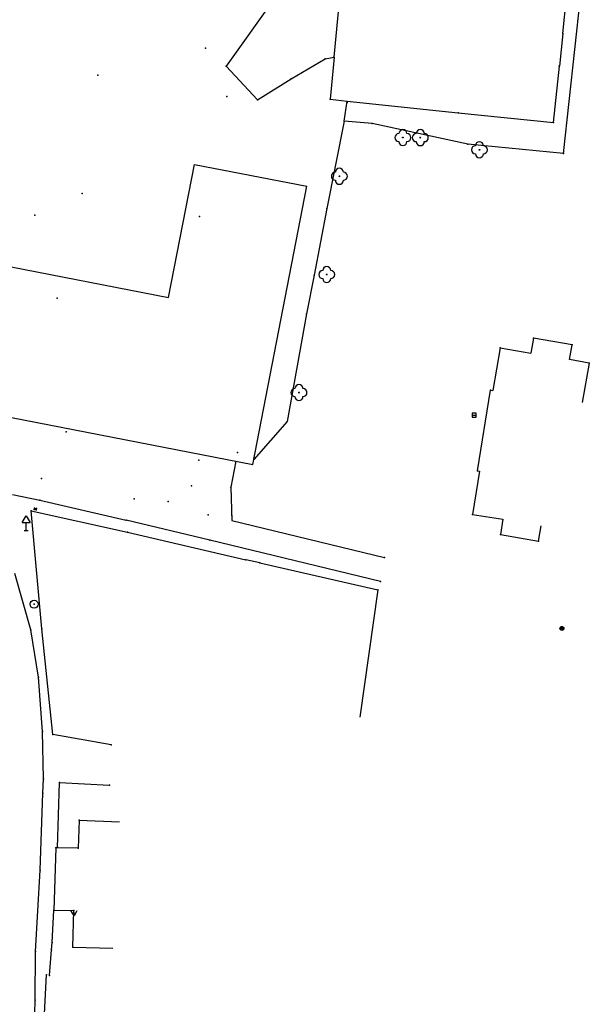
# Model space of a CAD drawing. Extents: x -607874 to -607650, y -1001577 to -1001207.
# Tile 10 of 12: x -607756 to -607685, y -1001487 to -1001364. Entities that reach past the tile are written whole.
import ezdxf

# ---------------------------------------------------------------- set-up
doc = ezdxf.new("R2010")
doc.units = 0
doc.header["$MEASUREMENT"] = 0
doc.layers.get('0').update_dxf_attribs({"linetype": 'CONTINUOUS'})
doc.layers.add('polohopis', color=7, linetype='CONTINUOUS')

msp = doc.modelspace()

# ---------------------------------------------------------------- linework, layer by layer
at = {"linetype": 'Continuous'}
for p, q in [((-607737.9, -1001398.4), (-607734.67, -1001381.78)), ((-607734.67, -1001381.78), (-607720.62, -1001384.52)), ((-607727.39, -1001419.27), (-607720.62, -1001384.52)), ((-607773.7, -1001391.43), (-607737.9, -1001398.4)), ((-607777.24, -1001409.56), (-607727.39, -1001419.27))]:
    msp.add_line(p, q, dxfattribs=at)
at = {"layer": 'polohopis'}
for p, q in [((-607688.61, -1001380.4), (-607685.77, -1001354.56)), ((-607688.68, -1001365.43), (-607687.93, -1001358.36)), ((-607723.97, -1001360.04), (-607730.7, -1001369.49)), ((-607717.22, -1001368.37), (-607716.47, -1001360.55)), ((-607688.68, -1001365.43), (-607689.1, -1001369.49)), ((-607733.31, -1001367.26), (-607733.29, -1001367.26)), ((-607733.3, -1001367.24), (-607733.3, -1001367.26)), ((-607733.3, -1001367.28), (-607733.3, -1001367.26)), ((-607722.6, -1001371.11), (-607718.33, -1001368.59)), ((-607718.33, -1001368.59), (-607717.22, -1001368.37)), ((-607717.22, -1001368.37), (-607717.73, -1001373.65)), ((-607730.7, -1001369.49), (-607726.79, -1001373.7)), ((-607689.85, -1001376.56), (-607689.1, -1001369.49)), ((-607746.74, -1001370.64), (-607746.72, -1001370.64)), ((-607746.73, -1001370.62), (-607746.73, -1001370.64)), ((-607746.73, -1001370.66), (-607746.73, -1001370.64)), ((-607726.79, -1001373.7), (-607722.6, -1001371.11)), ((-607730.64, -1001373.31), (-607730.62, -1001373.31)), ((-607730.63, -1001373.3), (-607730.63, -1001373.31)), ((-607730.63, -1001373.32), (-607730.63, -1001373.31)), ((-607717.73, -1001373.65), (-607715.6, -1001373.87)), ((-607715.96, -1001376.4), (-607715.6, -1001373.87)), ((-607715.6, -1001373.87), (-607701.76, -1001375.33)), ((-607701.76, -1001375.33), (-607689.85, -1001376.56)), ((-607715.96, -1001376.4), (-607718.16, -1001387.28)), ((-607712.49, -1001376.68), (-607715.96, -1001376.4)), ((-607708.81, -1001377.46), (-607712.49, -1001376.68)), ((-607700.52, -1001379.27), (-607708.81, -1001377.46)), ((-607688.61, -1001380.4), (-607700.52, -1001379.27)), ((-607748.7, -1001385.42), (-607748.68, -1001385.42)), ((-607748.69, -1001385.41), (-607748.69, -1001385.42)), ((-607748.69, -1001385.44), (-607748.69, -1001385.42)), ((-607754.6, -1001388.14), (-607754.58, -1001388.14)), ((-607754.59, -1001388.12), (-607754.59, -1001388.14)), ((-607754.59, -1001388.16), (-607754.59, -1001388.14)), ((-607734.06, -1001388.28), (-607734.04, -1001388.28)), ((-607734.05, -1001388.27), (-607734.05, -1001388.28)), ((-607734.05, -1001388.3), (-607734.05, -1001388.28)), ((-607718.16, -1001387.28), (-607719.74, -1001395.64)), ((-607719.74, -1001395.64), (-607720.68, -1001400.43)), ((-607751.84, -1001398.49), (-607751.82, -1001398.49)), ((-607751.83, -1001398.47), (-607751.83, -1001398.49)), ((-607751.83, -1001398.51), (-607751.83, -1001398.49)), ((-607720.68, -1001400.43), (-607723.1, -1001413.92)), ((-607692.34, -1001403.47), (-607692.67, -1001405.38)), ((-607687.52, -1001404.31), (-607692.34, -1001403.47)), ((-607687.85, -1001406.15), (-607687.52, -1001404.31)), ((-607696.49, -1001404.71), (-607697.42, -1001410.04)), ((-607696.49, -1001404.71), (-607692.67, -1001405.38)), ((-607685.37, -1001406.6), (-607687.85, -1001406.15)), ((-607685.37, -1001406.6), (-607686.26, -1001411.52)), ((-607699.35, -1001420.06), (-607697.7, -1001409.99)), ((-607697.7, -1001409.99), (-607697.42, -1001410.04)), ((-607699.98, -1001413.1), (-607699.48, -1001413.1)), ((-607723.1, -1001413.92), (-607727.27, -1001418.65)), ((-607729.5, -1001418.85), (-607730.11, -1001422.09)), ((-607699.09, -1001420.1), (-607699.97, -1001425.5)), ((-607699.35, -1001420.06), (-607699.09, -1001420.1)), ((-607730.11, -1001422.09), (-607730, -1001426.27)), ((-607757.38, -1001423), (-607753.97, -1001423.71)), ((-607753.97, -1001423.71), (-607743.21, -1001426.24)), ((-607753.72, -1001439.78), (-607755.05, -1001425.07)), ((-607755.05, -1001425.07), (-607743.04, -1001427.72)), ((-607754.67, -1001424.88), (-607754.63, -1001424.71)), ((-607754.44, -1001424.93), (-607754.67, -1001424.88)), ((-607754.63, -1001424.71), (-607754.41, -1001424.76)), ((-607754.41, -1001424.76), (-607754.44, -1001424.93)), ((-607756.19, -1001426.52), (-607755.69, -1001425.67)), ((-607756.19, -1001426.52), (-607755.19, -1001426.52)), ((-607755.69, -1001425.67), (-607755.19, -1001426.52)), ((-607755.69, -1001427.52), (-607755.69, -1001426.52)), ((-607732.74, -1001428.74), (-607743.21, -1001426.24)), ((-607730, -1001426.27), (-607710.95, -1001430.87)), ((-607699.97, -1001425.5), (-607696.16, -1001426.12)), ((-607696.16, -1001426.12), (-607696.47, -1001428.01)), ((-607755.94, -1001427.52), (-607755.44, -1001427.52)), ((-607743.04, -1001427.72), (-607728.24, -1001431.18)), ((-607691.72, -1001428.83), (-607691.4, -1001426.95)), ((-607711.45, -1001433.89), (-607732.74, -1001428.74)), ((-607696.47, -1001428.01), (-607691.72, -1001428.83)), ((-607726.52, -1001431.56), (-607728.24, -1001431.18)), ((-607726.52, -1001431.56), (-607711.78, -1001434.94)), ((-607755.09, -1001439.91), (-607757.1, -1001432.87)), ((-607711.78, -1001434.94), (-607714.01, -1001450.82)), ((-607754.14, -1001445.83), (-607755.09, -1001439.91)), ((-607752.34, -1001453.02), (-607753.72, -1001439.78)), ((-607753.66, -1001452.63), (-607754.14, -1001445.83)), ((-607753.54, -1001458.53), (-607753.66, -1001452.63)), ((-607745.06, -1001454.28), (-607752.34, -1001453.02)), ((-607753.62, -1001460.34), (-607753.54, -1001458.53)), ((-607751.79, -1001467.14), (-607751.51, -1001458.98)), ((-607751.51, -1001458.98), (-607745.26, -1001459.33)), ((-607753.94, -1001469.93), (-607753.62, -1001460.34)), ((-607749.05, -1001463.72), (-607749.19, -1001467.18)), ((-607749.05, -1001463.72), (-607744.05, -1001463.92)), ((-607751.97, -1001467.14), (-607752.22, -1001474.94)), ((-607751.79, -1001467.14), (-607751.97, -1001467.14)), ((-607749.19, -1001467.18), (-607751.79, -1001467.14)), ((-607754.52, -1001480.1), (-607753.94, -1001469.93)), ((-607752.45, -1001478.98), (-607752.22, -1001474.94)), ((-607752.22, -1001474.94), (-607749.72, -1001475)), ((-607749.71, -1001475.65), (-607750.09, -1001474.99)), ((-607749.92, -1001475.3), (-607749.51, -1001475.31)), ((-607749.87, -1001479.55), (-607749.72, -1001475)), ((-607749.35, -1001475.01), (-607749.71, -1001475.65)), ((-607752.52, -1001479.9), (-607752.45, -1001478.98)), ((-607754.57, -1001486.18), (-607754.52, -1001480.1)), ((-607752.76, -1001483.11), (-607752.52, -1001479.9)), ((-607749.87, -1001479.55), (-607744.87, -1001479.71)), ((-607753.5, -1001490.03), (-607753.14, -1001483.03)), ((-607754.87, -1001497.52), (-607754.57, -1001486.18))]:
    msp.add_line(p, q, dxfattribs=at)
msp.add_lwpolyline([(-607699.98, -1001413.35), (-607699.48, -1001413.35), (-607699.48, -1001412.85), (-607699.98, -1001412.85)], close=True, dxfattribs=at)
for centre, radius in [((-607708.65, -1001378.43), 0.05), ((-607706.47, -1001378.44), 0.05), ((-607699.09, -1001379.96), 0.05), ((-607716.58, -1001383.27), 0.05), ((-607718.16, -1001395.54), 0.05), ((-607721.62, -1001410.29), 0.05), ((-607754.69, -1001436.72), 0.5), ((-607688.79, -1001439.75), 0.25), ((-607688.79, -1001439.75), 0.158), ((-607688.79, -1001439.75), 0.05)]:
    msp.add_circle(centre, radius, dxfattribs=at)
for centre, start, end in [((-607708.65, -1001377.93), 0, 180), ((-607709.15, -1001378.43), 90, 270), ((-607708.15, -1001378.43), 270, 90), ((-607706.97, -1001378.44), 90, 270), ((-607706.47, -1001377.94), 0, 180), ((-607705.97, -1001378.44), 270, 90), ((-607708.65, -1001378.93), 180, 0), ((-607706.47, -1001378.94), 180, 0), ((-607699.59, -1001379.96), 90, 270), ((-607699.09, -1001379.46), 0, 180), ((-607698.59, -1001379.96), 270, 90), ((-607699.09, -1001380.46), 180, 0), ((-607716.58, -1001382.77), 0, 180), ((-607717.08, -1001383.27), 90, 270), ((-607716.08, -1001383.27), 270, 90), ((-607716.58, -1001383.77), 180, 0), ((-607718.16, -1001395.04), 0, 180), ((-607718.66, -1001395.54), 90, 270), ((-607717.66, -1001395.54), 270, 90), ((-607718.16, -1001396.04), 180, 0), ((-607721.62, -1001409.79), 0, 180), ((-607722.12, -1001410.29), 90, 270), ((-607721.12, -1001410.29), 270, 90), ((-607721.62, -1001410.79), 180, 0)]:
    msp.add_arc(centre, 0.5, start, end, dxfattribs=at)
for p in [(-607688.67, -1001365.43), (-607733.3, -1001367.26), (-607718.33, -1001368.59), (-607717.25, -1001368.37), (-607730.7, -1001369.49), (-607689.12, -1001369.49), (-607746.73, -1001370.64), (-607722.6, -1001371.11), (-607730.63, -1001373.31), (-607726.79, -1001373.7), (-607717.73, -1001373.65), (-607715.62, -1001374.04), (-607701.76, -1001375.33), (-607715.96, -1001376.4), (-607712.49, -1001376.68), (-607689.85, -1001376.56), (-607708.81, -1001377.46), (-607708.65, -1001378.43), (-607706.47, -1001378.44), (-607700.52, -1001379.27), (-607699.09, -1001379.96), (-607688.61, -1001380.39), (-607688.61, -1001380.4), (-607716.58, -1001383.27), (-607748.69, -1001385.42), (-607754.59, -1001388.14), (-607734.05, -1001388.28), (-607718.16, -1001387.28), (-607719.74, -1001395.64), (-607718.16, -1001395.54), (-607751.83, -1001398.49), (-607720.68, -1001400.43), (-607692.34, -1001403.47), (-607687.52, -1001404.31), (-607696.49, -1001404.71), (-607685.37, -1001406.6), (-607721.62, -1001410.29), (-607697.7, -1001409.99), (-607723.1, -1001413.92), (-607750.71, -1001415.21), (-607729.3, -1001417.79), (-607734.12, -1001418.71), (-607727.27, -1001418.65), (-607699.35, -1001420.06), (-607753.75, -1001421.04), (-607735.05, -1001421.95), (-607730.11, -1001422.09), (-607753.97, -1001423.71), (-607742.22, -1001423.58), (-607737.95, -1001423.89), (-607755.05, -1001425.07), (-607754.67, -1001424.88), (-607754.63, -1001424.71), (-607754.44, -1001424.93), (-607754.41, -1001424.76), (-607743.21, -1001426.24), (-607732.95, -1001425.56), (-607730.02, -1001425.65), (-607699.97, -1001425.5), (-607755.69, -1001427.52), (-607743.04, -1001427.72), (-607732.74, -1001428.74), (-607696.47, -1001428.01), (-607691.72, -1001428.83), (-607728.24, -1001431.18), (-607710.95, -1001430.87), (-607726.52, -1001431.56), (-607711.45, -1001433.89), (-607711.78, -1001434.94), (-607754.69, -1001436.72), (-607755.09, -1001439.91), (-607753.72, -1001439.78), (-607688.79, -1001439.75), (-607754.14, -1001445.83), (-607753.66, -1001452.63), (-607752.34, -1001453.02), (-607745.06, -1001454.28), (-607753.54, -1001458.53), (-607751.51, -1001458.98), (-607745.26, -1001459.33), (-607753.62, -1001460.34), (-607749.05, -1001463.72), (-607751.97, -1001467.14), (-607751.79, -1001467.09), (-607749.19, -1001467.18), (-607753.94, -1001469.93), (-607752.22, -1001474.94), (-607749.72, -1001475), (-607752.45, -1001478.98), (-607754.52, -1001480.1), (-607752.52, -1001479.9), (-607749.87, -1001479.55), (-607753.14, -1001483.03), (-607752.76, -1001483.11), (-607754.57, -1001486.18)]:
    msp.add_point(p, dxfattribs=at)

doc.saveas('drawing.dxf')
